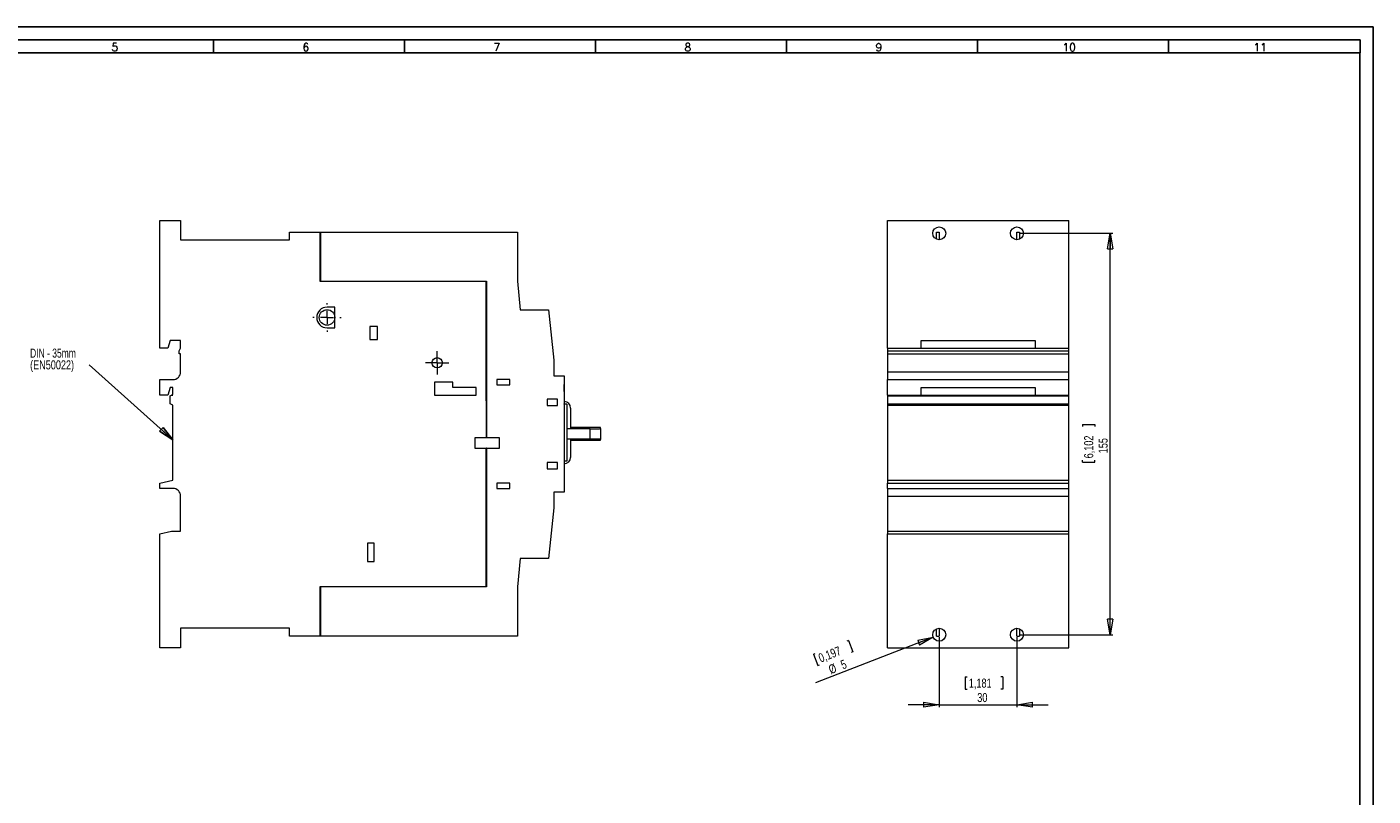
# Model space of a CAD drawing. Header units: millimetres. Extents: x 0 to 841, y 0 to 594.
# Tile 9 of 9: x 321 to 841, y 297 to 594. Entities that reach past the tile are written whole.
import ezdxf

# ---------------------------------------------------------------- set-up
doc = ezdxf.new("R2010")
doc.units = ezdxf.units.MM
doc.layers.add('FORMATO', color=7, linetype='Continuous')
doc.styles.add('SLDTEXTSTYLE0', font='ROMANS')
doc.styles.add('SLDTEXTSTYLE3', font='TXT', dxfattribs={"width": 0.75})
doc.styles.add('SLDTEXTSTYLE4', font='TXT', dxfattribs={"width": 0.7})
doc.dimstyles.new('SLDDIMSTYLE0', dxfattribs={"dimtxt": 3.5, "dimasz": 6, "dimexe": 0, "dimexo": 0.0625, "dimgap": 0.875, "dimtad": 1, "dimtoh": 1, "dimdec": 1, "dimrnd": 1e-09, "dimzin": 12, "dimdsep": 46, "dimtxsty": 'SLDTEXTSTYLE3', "dimblk1": 'CLOSED', "dimblk2": 'CLOSED', "dimsah": 1, "dimcen": 0.09, "dimadec": 0, "dimazin": 0, "dimtfac": 1, "dimtdec": 1, "dimtofl": 0, "dimtmove": 0, "dimatfit": 3, "dimldrblk": 'CLOSED', "dimfxl": 0, "dimtolj": 1, "dimtzin": 12, "dimarcsym": 0})
doc.dimstyles.new('SLDDIMSTYLE1', dxfattribs={"dimtxt": 0, "dimasz": 6, "dimexe": 0, "dimexo": 0.0625, "dimgap": 0, "dimtad": 0, "dimtih": 1, "dimtoh": 1, "dimdec": 0, "dimrnd": 1e-09, "dimzin": 0, "dimdsep": 46, "dimtxsty": 'Standard', "dimblk1": 'CLOSED', "dimblk2": 'CLOSED', "dimsah": 1, "dimcen": 0.09, "dimadec": 0, "dimazin": 0, "dimtfac": 6, "dimtdec": 0, "dimtofl": 0, "dimtmove": 0, "dimatfit": 3, "dimldrblk": 'CLOSED', "dimfxl": 0, "dimtolj": 1, "dimtzin": 0, "dimarcsym": 0})
doc.dimstyles.new('SLDDIMSTYLE2', dxfattribs={"dimtxt": 3.5, "dimasz": 6, "dimexe": 0, "dimexo": 0.0625, "dimgap": 0.875, "dimtad": 1, "dimtoh": 1, "dimdec": 1, "dimrnd": 1e-09, "dimzin": 12, "dimdsep": 46, "dimtxsty": 'SLDTEXTSTYLE3', "dimblk1": 'CLOSED', "dimblk2": 'CLOSED', "dimsah": 1, "dimcen": 0.09, "dimadec": 0, "dimazin": 0, "dimtfac": 1, "dimtdec": 1, "dimtofl": 0, "dimtmove": 0, "dimatfit": 3, "dimldrblk": 'CLOSED', "dimfxl": 0, "dimtolj": 1, "dimtzin": 12, "dimarcsym": 0})
doc.dimstyles.new('SLDDIMSTYLE3', dxfattribs={"dimtxt": 3.5, "dimasz": 6, "dimexe": 0, "dimexo": 0.0625, "dimgap": 0.875, "dimtad": 1, "dimtoh": 1, "dimdec": 1, "dimrnd": 1e-09, "dimzin": 12, "dimdsep": 46, "dimtxsty": 'SLDTEXTSTYLE3', "dimblk1": 'NONE', "dimblk2": 'NONE', "dimsah": 1, "dimcen": 0.09, "dimadec": 0, "dimazin": 0, "dimtfac": 1, "dimtdec": 1, "dimtmove": 0, "dimatfit": 3, "dimldrblk": 'NONE', "dimfxl": 0, "dimtolj": 1, "dimtzin": 12, "dimarcsym": 0})

# ---------------------------------------------------------------- blocks, each defined once
blk = doc.blocks.new('SW_NOTE_0')
at = {"color": 0, "linetype": 'Continuous', "lineweight": 0, "char_height": 3.5, "attachment_point": 1}
for s, insert, style in [('DIN - 35mm', (-22.83, 6.27), 'SLDTEXTSTYLE4'), ('(EN50022)', (-22.83, 1.74), 'SLDTEXTSTYLE3')]:
    blk.add_mtext(s, dxfattribs=dict(at, insert=insert, style=style))
blk = doc.blocks.new('_CLOSED')
at = {"color": 0, "linetype": 'ByBlock', "lineweight": -2}
for p, q in [((-1, 0.166667), (0, 0)), ((-1, 0.166667), (-1, -0.166667)), ((0, 0), (-1, -0.166667)), ((0, 0), (-1, 0))]:
    blk.add_line(p, q, dxfattribs=at)
blk = doc.blocks.new('SW_CENTERMARKSYMBOL_0')
at = {"color": 0, "linetype": 'Continuous', "lineweight": 0}
for p, q in [((-2.5, 0), (-4.5, 0)), ((0, 0), (-2.5, 0)), ((0, 2.5), (0, 4.5)), ((0, 0), (0, 2.5)), ((0, 0), (0, -2.5)), ((0, 0), (2.5, 0)), ((2.5, 0), (4.5, 0)), ((0, -2.5), (0, -4.5))]:
    blk.add_line(p, q, dxfattribs=at)
blk = doc.blocks.new('SW_CENTERMARKSYMBOL_1')
at = {"color": 0, "linetype": 'Continuous', "lineweight": 0}
for p, q in [((0, 5), (0, 5.5)), ((-5, 0), (-5.5, 0)), ((0, 0), (-2.5, 0)), ((0, 0), (0, 2.5)), ((0, 0), (0, -2.5)), ((0, 0), (2.5, 0)), ((5, 0), (5.5, 0)), ((0, -5), (0, -5.5))]:
    blk.add_line(p, q, dxfattribs=at)
blk = doc.blocks.new('*D7')
at = {"color": 7, "linetype": 'Continuous', "lineweight": 0}
for p, q in [((673.55, 358.3), (673.55, 331.3)), ((703.55, 358.3), (703.55, 331.3)), ((683.58, 342.99), (683.58, 338.27)), ((683.58, 342.99), (684.29, 342.99)), ((698.05, 342.99), (697.34, 342.99)), ((698.05, 342.99), (698.05, 338.27)), ((683.58, 338.27), (684.29, 338.27)), ((698.05, 338.27), (697.34, 338.27)), ((673.55, 332.3), (661.55, 332.3)), ((673.55, 332.3), (703.55, 332.3)), ((703.55, 332.3), (715.55, 332.3))]:
    blk.add_line(p, q, dxfattribs=at)
at = {"color": 7, "linetype": 'Continuous', "lineweight": 0, "xscale": 6, "yscale": 6}
for p, rotation in [((673.55, 332.3, -8.9), 360.0000000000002), ((703.55, 332.3, -8.9), 180.0000000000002)]:
    blk.add_blockref('_CLOSED', p, dxfattribs=dict(at, rotation=rotation))
at = {"color": 7, "linetype": 'Continuous', "lineweight": 0, "char_height": 3.5, "attachment_point": 1, "style": 'SLDTEXTSTYLE3'}
for s, insert in [('1,181', (684.99, 342.37)), ('30', (688.23, 336.81))]:
    blk.add_mtext(s, dxfattribs=dict(at, insert=insert))
blk = doc.blocks.new('*D8')
at = {"color": 7, "linetype": 'Continuous', "lineweight": 0}
for p, q in [((704.55, 514.3), (740.55, 514.3)), ((739.55, 359.3), (739.55, 514.3)), ((728.86, 440.48), (733.58, 440.48)), ((728.86, 440.48), (728.86, 439.77)), ((733.58, 440.48), (733.58, 439.77)), ((728.86, 426), (728.86, 426.71)), ((733.58, 426), (733.58, 426.71)), ((728.86, 426), (733.58, 426)), ((704.55, 359.3), (740.55, 359.3))]:
    blk.add_line(p, q, dxfattribs=at)
at = {"color": 7, "linetype": 'Continuous', "lineweight": 0, "xscale": 6, "yscale": 6}
for p, rotation in [((739.55, 514.3, -8.9), 90.00000000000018), ((739.55, 359.3, -8.9), 270.0000000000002)]:
    blk.add_blockref('_CLOSED', p, dxfattribs=dict(at, rotation=rotation))
at = {"color": 7, "linetype": 'Continuous', "lineweight": 0, "char_height": 3.5, "attachment_point": 1, "rotation": 90, "style": 'SLDTEXTSTYLE3'}
for s, insert in [('6,102', (729.48, 427.42)), ('155', (735.04, 429.37))]:
    blk.add_mtext(s, dxfattribs=dict(at, insert=insert))
blk = doc.blocks.new('*D10')
at = {"color": 7, "linetype": 'Continuous', "lineweight": 0}
for p, q in [((638.5, 357.08), (637.84, 356.82)), ((638.5, 357.08), (640.21, 352.68)), ((625.01, 351.83), (625.67, 352.09)), ((625.01, 351.83), (626.72, 347.43)), ((640.21, 352.68), (639.55, 352.42)), ((626.72, 347.43), (627.38, 347.69))]:
    blk.add_line(p, q, dxfattribs=at)
at = {"color": 7, "linetype": 'Continuous', "lineweight": 0, "char_height": 3.5, "attachment_point": 1, "rotation": 21.2541, "style": 'SLDTEXTSTYLE3'}
for s, insert in [('0,197', (626.56, 351.76)), ('%%c', (630.46, 347.32)), ('5', (635.12, 349.14))]:
    blk.add_mtext(s, dxfattribs=dict(at, insert=insert))
blk = doc.blocks.new('_NONE')

msp = doc.modelspace()

# ---------------------------------------------------------------- linework, layer by layer
at = {"color": 7, "linetype": 'Continuous', "lineweight": 15}
for p, q in [((372.79, 469.91), (372.79, 519.3)), ((372.79, 519.3), (380.79, 519.3)), ((380.79, 519.3), (380.79, 511.8)), ((422.79, 511.8), (422.79, 514.8)), ((422.79, 514.8), (434.69, 514.8)), ((434.69, 495.7), (434.69, 514.8)), ((434.79, 514.8), (510.79, 514.8)), ((434.79, 514.8), (434.79, 495.8)), ((510.79, 514.8), (510.79, 495.8)), ((653.55, 519.3), (723.55, 519.3)), ((653.55, 469.91), (653.55, 519.3)), ((672.55, 514.8), (673.55, 514.8)), ((672.55, 512.01), (672.55, 514.8)), ((673.55, 514.8), (673.55, 511.8)), ((703.55, 514.8), (704.55, 514.8)), ((703.55, 511.8), (703.55, 514.8)), ((704.55, 514.8), (704.55, 512.01)), ((723.55, 469.91), (723.55, 519.3)), ((380.79, 511.8), (422.79, 511.8)), ((434.69, 508.8), (434.79, 508.8)), ((498.69, 495.7), (434.69, 495.7)), ((434.79, 495.8), (498.79, 495.8)), ((498.69, 463.7), (498.69, 495.7)), ((498.79, 495.8), (498.79, 435.3)), ((510.79, 495.8), (511.79, 484.8)), ((440.29, 485.8), (437.29, 485.8)), ((440.29, 477.8), (440.29, 485.8)), ((511.79, 484.8), (522.79, 484.8)), ((522.79, 484.8), (524.79, 465.3)), ((456.79, 478.3), (453.79, 478.3)), ((453.79, 478.3), (453.79, 473.3)), ((456.79, 473.3), (456.79, 478.3)), ((376.79, 472.91), (375.79, 469.91)), ((380.79, 472.91), (376.79, 472.91)), ((380.79, 469.91), (380.79, 472.91)), ((437.29, 477.8), (440.29, 477.8)), ((453.79, 473.3), (456.79, 473.3)), ((666.55, 472.91), (710.55, 472.91)), ((666.55, 469.91), (666.55, 472.91)), ((710.55, 472.91), (710.55, 469.91)), ((375.79, 469.91), (372.79, 469.91)), ((380.18, 468.9), (380.79, 469.91)), ((380.18, 467.8), (380.18, 468.9)), ((380.79, 467.8), (380.18, 467.8)), ((380.79, 460.8), (380.79, 467.8)), ((653.55, 469.91), (666.55, 469.91)), ((653.55, 469.91), (653.55, 468.9)), ((653.55, 468.9), (723.55, 468.9)), ((653.55, 468.9), (653.55, 467.8)), ((653.55, 467.8), (723.55, 467.8)), ((653.55, 467.8), (653.55, 460.8)), ((666.55, 469.91), (710.55, 469.91)), ((710.55, 469.91), (723.55, 469.91)), ((723.55, 468.9), (723.55, 469.91)), ((723.55, 467.8), (723.55, 468.9)), ((723.55, 460.8), (723.55, 467.8)), ((498.78, 435.3), (498.69, 463.7)), ((524.79, 465.3), (524.79, 459.3)), ((372.79, 451.8), (372.79, 457.8)), ((372.79, 457.8), (377.79, 457.8)), ((507.79, 457.8), (502.79, 457.8)), ((502.79, 457.8), (502.79, 455.8)), ((507.79, 455.8), (507.79, 457.8)), ((524.79, 459.3), (528.79, 459.3)), ((528.79, 459.3), (528.79, 414.3)), ((653.55, 460.8), (723.55, 460.8)), ((653.55, 460.8), (653.55, 457.8)), ((653.55, 457.8), (723.55, 457.8)), ((653.55, 451.8), (653.55, 457.8)), ((723.55, 457.8), (723.55, 460.8)), ((723.55, 451.8), (723.55, 457.8)), ((376.79, 454.8), (375.79, 451.8)), ((377.79, 454.8), (376.79, 454.8)), ((377.28, 451.8), (377.79, 452.09)), ((377.79, 452.09), (377.79, 454.8)), ((485.79, 456.8), (478.79, 456.8)), ((478.79, 456.8), (478.79, 451.8)), ((485.79, 454.8), (485.79, 456.8)), ((494.79, 454.8), (485.79, 454.8)), ((494.79, 451.8), (494.79, 454.8)), ((502.79, 455.8), (507.79, 455.8)), ((528.84, 455.92), (528.79, 455.92)), ((528.84, 455.88), (528.79, 455.88)), ((528.84, 453.18), (528.79, 453.18)), ((528.84, 453.18), (528.84, 455.88)), ((528.84, 453.18), (528.84, 451.7)), ((666.55, 451.8), (666.55, 454.8)), ((666.55, 454.8), (710.55, 454.8)), ((710.55, 454.8), (710.55, 451.8)), ((375.79, 451.8), (372.79, 451.8)), ((376.79, 451.51), (377.26, 451.79)), ((376.79, 448.51), (376.79, 451.51)), ((377.79, 447.94), (376.79, 448.51)), ((377.26, 451.79), (377.79, 451.79)), ((377.79, 451.8), (377.28, 451.8)), ((377.79, 451.8), (377.79, 451.79)), ((377.79, 418.94), (377.79, 447.94)), ((478.79, 451.8), (494.79, 451.8)), ((526.29, 450.3), (522.29, 450.3)), ((522.29, 450.3), (522.29, 447.8)), ((522.29, 447.8), (526.29, 447.8)), ((526.29, 447.8), (526.29, 450.3)), ((528.84, 451.7), (528.79, 451.7)), ((528.84, 448.66), (528.79, 448.66)), ((528.84, 448.52), (528.79, 448.52)), ((529.79, 448.3), (528.79, 448.3)), ((528.84, 451.7), (528.84, 448.89)), ((529.79, 448.3), (529.79, 426.3)), ((653.55, 451.8), (666.55, 451.8)), ((653.55, 451.8), (653.55, 451.79)), ((653.55, 451.79), (723.55, 451.79)), ((653.55, 451.79), (653.55, 451.51)), ((653.55, 451.51), (723.55, 451.51)), ((653.55, 451.51), (653.55, 448.51)), ((653.55, 448.51), (723.55, 448.51)), ((653.55, 448.51), (653.55, 447.94)), ((653.55, 447.94), (723.55, 447.94)), ((653.55, 447.94), (653.55, 418.94)), ((710.55, 451.8), (723.55, 451.8)), ((723.55, 451.8), (723.55, 451.79)), ((723.55, 451.51), (723.55, 451.79)), ((723.55, 448.51), (723.55, 451.51)), ((723.55, 447.94), (723.55, 448.51)), ((723.55, 418.94), (723.55, 447.94)), ((531.29, 446.8), (531.29, 438.88)), ((538.79, 438.87), (529.79, 438.87)), ((542.79, 439.38), (531.29, 439.38)), ((538.79, 434.87), (538.79, 438.87)), ((538.79, 438.87), (542.5, 438.87)), ((542.79, 439), (542.79, 439.38)), ((542.79, 439), (542.79, 434.72)), ((498.78, 435.3), (494.29, 435.3)), ((494.29, 435.3), (494.29, 431.3)), ((494.29, 431.3), (498.69, 431.3)), ((498.69, 377.9), (498.69, 431.3)), ((498.79, 431.3), (498.69, 431.3)), ((498.79, 435.3), (498.78, 435.3)), ((503.79, 435.3), (498.79, 435.3)), ((498.79, 431.3), (498.79, 377.8)), ((498.79, 431.3), (503.79, 431.3)), ((503.79, 431.3), (503.79, 435.3)), ((538.79, 434.87), (529.79, 434.87)), ((531.29, 434.84), (531.29, 427.8)), ((531.29, 434.37), (542.79, 434.37)), ((542.5, 434.87), (538.79, 434.87)), ((542.79, 434.37), (542.79, 434.72)), ((529.79, 426.3), (528.79, 426.3)), ((526.29, 425.8), (522.29, 425.8)), ((522.29, 425.8), (522.29, 423.3)), ((522.29, 423.3), (526.29, 423.3)), ((526.29, 423.3), (526.29, 425.8)), ((528.84, 422.3), (528.79, 422.3)), ((528.84, 422.3), (528.84, 418.8)), ((372.79, 417.83), (377.79, 418.94)), ((372.79, 415.83), (372.79, 417.83)), ((377.79, 415.83), (372.79, 415.83)), ((507.79, 417.8), (502.79, 417.8)), ((502.79, 417.8), (502.79, 415.8)), ((502.79, 415.8), (507.79, 415.8)), ((507.79, 415.8), (507.79, 417.8)), ((528.84, 418.8), (528.79, 418.8)), ((528.84, 418.3), (528.79, 418.3)), ((528.84, 417.8), (528.79, 417.8)), ((528.84, 418.8), (528.84, 418.3)), ((528.84, 418.3), (528.84, 417.8)), ((653.55, 418.94), (723.55, 418.94)), ((653.55, 418.94), (653.55, 417.83)), ((653.55, 417.83), (723.55, 417.83)), ((653.55, 415.83), (653.55, 417.83)), ((653.55, 415.83), (723.55, 415.83)), ((653.55, 415.83), (653.55, 412.83)), ((723.55, 417.83), (723.55, 418.94)), ((723.55, 415.83), (723.55, 417.83)), ((723.55, 412.83), (723.55, 415.83)), ((380.79, 399.3), (380.79, 412.83)), ((528.79, 414.3), (524.79, 414.3)), ((524.79, 414.3), (524.79, 408.3)), ((653.55, 412.83), (723.55, 412.83)), ((653.55, 412.83), (653.55, 399.3)), ((723.55, 399.3), (723.55, 412.83)), ((524.79, 408.3), (522.79, 388.8)), ((372.79, 398.3), (377.29, 399.3)), ((372.79, 354.3), (372.79, 398.3)), ((377.29, 399.3), (380.79, 399.3)), ((653.55, 399.3), (723.55, 399.3)), ((653.55, 399.3), (653.55, 398.3)), ((653.55, 354.3), (653.55, 398.3)), ((653.55, 398.3), (723.55, 398.3)), ((723.55, 398.3), (723.55, 399.3)), ((723.55, 354.3), (723.55, 398.3)), ((455.44, 394.67), (452.87, 394.67)), ((452.87, 394.67), (452.87, 387.52)), ((455.44, 387.52), (455.44, 394.67)), ((452.87, 387.52), (455.44, 387.52)), ((511.79, 388.8), (510.79, 377.8)), ((522.79, 388.8), (511.79, 388.8)), ((434.69, 377.9), (498.69, 377.9)), ((434.69, 358.8), (434.69, 377.9)), ((434.79, 377.8), (434.79, 358.8)), ((498.79, 377.8), (434.79, 377.8)), ((510.79, 377.8), (510.79, 358.8)), ((434.69, 364.8), (434.79, 364.8)), ((422.79, 361.8), (380.79, 361.8)), ((380.79, 361.8), (380.79, 354.3)), ((422.79, 358.8), (422.79, 361.8)), ((434.69, 358.8), (422.79, 358.8)), ((510.79, 358.8), (434.79, 358.8)), ((672.55, 358.8), (672.55, 361.59)), ((672.55, 358.8), (673.55, 358.8)), ((673.55, 361.8), (673.55, 358.8)), ((703.55, 358.8), (703.55, 361.8)), ((703.55, 358.8), (704.55, 358.8)), ((704.55, 361.59), (704.55, 358.8)), ((380.79, 354.3), (372.79, 354.3)), ((653.55, 354.3), (723.55, 354.3))]:
    msp.add_line(p, q, dxfattribs=at)
at = {"color": 7, "linetype": 'Continuous', "lineweight": 0}
msp.add_line((671.22, 358.4), (625.8, 340.73), dxfattribs=at)
at = {"color": 7, "linetype": 'Continuous', "lineweight": 15}
for centre, radius in [((673.55, 514.3), 2.5), ((703.55, 514.3), 2.5), ((437.29, 481.8), 3), ((479.79, 464.3), 2), ((673.55, 359.3), 2.5), ((703.55, 359.3), 2.5)]:
    msp.add_circle(centre, radius, dxfattribs=at)
for centre, radius, start, end in [((437.29, 481.8), 4, 90, 270), ((377.79, 460.8), 3, 270, 360), ((528.79, 446.8), 2.5, 0, 88.854), ((528.79, 427.8), 2.5, 270, 0), ((377.79, 412.83), 3, 0, 90)]:
    msp.add_arc(centre, radius, start, end, dxfattribs=at)
msp.add_open_spline([(528.84, 448.3), (528.84, 448.32), (528.84, 448.4), (528.84, 448.47), (528.84, 448.52)], degree=3, knots=[0, 0, 0, 0, 0.285338, 1, 1, 1, 1], dxfattribs=at)
for points in [[(542.5, 438.87), (542.69, 438.92), (542.79, 438.96), (542.79, 439)], [(542.79, 434.72), (542.79, 434.77), (542.69, 434.82), (542.5, 434.87)]]:
    msp.add_open_spline(points, degree=3, dxfattribs=at)
at = {"layer": 'FORMATO'}
for p, q in [((841, 594), (0, 594)), ((841, 0), (841, 594)), ((836, 589), (25, 589)), ((393.5, 589), (393.5, 584)), ((467.2, 589), (467.2, 584)), ((540.9, 589), (540.9, 584)), ((614.6, 589), (614.6, 584)), ((688.3, 589), (688.3, 584)), ((762, 589), (762, 584)), ((836, 589), (836, 584)), ((25, 584), (836, 584)), ((835.95, 5), (835.95, 584))]:
    msp.add_line(p, q, dxfattribs=at)

# ---------------------------------------------------------------- block references
at = {"color": 7, "linetype": 'Continuous', "lineweight": 0}
for name, p in [('SW_CENTERMARKSYMBOL_1', (437.29, 481.8)), ('SW_NOTE_0', (345.51, 463.52)), ('SW_CENTERMARKSYMBOL_0', (479.79, 464.3))]:
    msp.add_blockref(name, p, dxfattribs=at)
at = {"color": 7, "linetype": 'Continuous', "lineweight": 0, "xscale": 6, "yscale": 6, "rotation": 21.25412871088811}
msp.add_blockref('_CLOSED', (671.22, 358.4, -9), dxfattribs=at)

# ---------------------------------------------------------------- texts
at = {"layer": 'FORMATO', "char_height": 3, "attachment_point": 1, "style": 'SLDTEXTSTYLE0'}
for s, insert in [('5', (354.11, 587.66)), ('6', (427.81, 587.66)), ('7', (501.51, 587.66)), ('8', (575.21, 587.66)), ('9', (648.91, 587.66)), ('10', (721.13, 587.66)), ('11', (794.83, 587.66))]:
    msp.add_mtext(s, dxfattribs=dict(at, insert=insert))

# ---------------------------------------------------------------- dimensions: what is measured, and where the dimension line sits
at = {"color": 7, "linetype": 'Continuous', "lineweight": 0}
dim = msp.add_linear_dim(base=(739.55, 514.3), p1=(703.55, 359.3), p2=(703.55, 514.3), angle=90, dimstyle='SLDDIMSTYLE0', dxfattribs=at)
dim.commit()
dim.dimension.update_dxf_attribs({"geometry": '*D8', "text_midpoint": (739.55, 433.24), "dimtype": 160})
dim = msp.add_linear_dim(base=(703.55, 332.3), p1=(673.55, 359.3), p2=(703.55, 359.3), dimstyle='SLDDIMSTYLE2', dxfattribs=at)
dim.commit()
dim.dimension.update_dxf_attribs({"geometry": '*D7', "text_midpoint": (690.81, 332.3), "dimtype": 160})
dim = msp.add_diameter_dim_2p(p1=(4.41, 2.35), p2=(0, 0), dimstyle='SLDDIMSTYLE3', dxfattribs=at)
dim.commit()
dim.dimension.update_dxf_attribs({"geometry": '*D10', "text_midpoint": (634.98, 344.3), "dimtype": 163})

# ---------------------------------------------------------------- leaders
msp.add_leader([(377.79, 434.62), (345.51, 463.52)], dimstyle='SLDDIMSTYLE1', dxfattribs=at)

doc.saveas('drawing.dxf')
